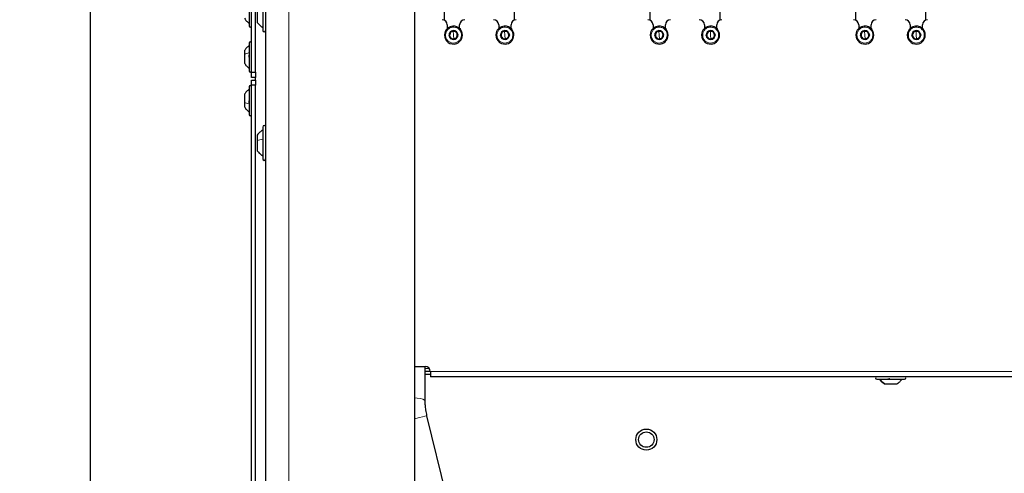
# Paper-space layout 'Blatt3' of a CAD drawing. Header units: millimetres. Extents: x 5 to 418, y 2 to 292.
# Tile 91 of 97: x 290 to 354, y 133 to 163. Entities that reach past the tile are written whole.
import ezdxf

# ---------------------------------------------------------------- set-up
doc = ezdxf.new("R2010")
doc.units = ezdxf.units.MM
doc.layers.add('SLD-0', color=7, linetype='Continuous')
doc.styles.add('SLDTEXTSTYLE0', font='TXT', dxfattribs={"width": 0.605})
doc.dimstyles.new('SLDDIMSTYLE1', dxfattribs={"dimtxt": 3.5, "dimasz": 3.302, "dimexe": 0, "dimexo": 0.0625, "dimgap": 0.875, "dimtad": 1, "dimlfac": 6, "dimrnd": 1e-09, "dimzin": 12, "dimdsep": 46, "dimtxsty": 'SLDTEXTSTYLE0', "dimsah": 1, "dimcen": 0.09, "dimadec": 0, "dimazin": 3, "dimtfac": 1, "dimtofl": 0, "dimtmove": 0, "dimatfit": 3, "dimfxl": 1, "dimfrac": 2, "dimtolj": 1, "dimtzin": 12, "dimarcsym": 0})

# ---------------------------------------------------------------- blocks, each defined once
blk = doc.blocks.new('_D_17')
at = {"layer": 'SLD-0', "color": 7}
for p, q in [((309.149, 256.606), (293.44, 256.606)), ((294.44, 256.606), (294.44, 102.44)), ((309.149, 102.44), (293.44, 102.44))]:
    blk.add_line(p, q, dxfattribs=at)
for points in [[(294.44, 256.606), (293.932, 253.304), (294.948, 253.304)], [(294.44, 102.44), (294.948, 105.742), (293.932, 105.742)]]:
    blk.add_solid(points, dxfattribs=at)
at = {"layer": 'SLD-0', "color": 7, "insert": (289.928, 175.513), "char_height": 3.5, "attachment_point": 1, "rotation": 90, "style": 'SLDTEXTSTYLE0'}
blk.add_mtext('925', dxfattribs=at)

psp = doc.layouts.new('Blatt3')

# ---------------------------------------------------------------- linework, layer by layer
at = {"color": 7, "linetype": 'Continuous', "lineweight": 25}
for p, q in [((305.8156, 99.273), (305.8156, 260.9397)), ((315.4822, 100.1063), (315.4822, 260.1063)), ((317.383, 249.4397), (317.383, 162.6615)), ((321.9149, 249.4397), (321.9149, 162.6615)), ((330.7163, 249.4397), (330.7163, 162.6615)), ((335.2482, 249.4397), (335.2482, 162.6615)), ((344.0496, 249.4397), (344.0496, 162.6615)), ((348.5815, 249.4397), (348.5815, 162.6615)), ((304.8989, 159.273), (304.8989, 218.6063)), ((305.1489, 159.273), (305.1489, 218.6063)), ((304.7322, 163.5333), (304.7322, 162.2897)), ((305.2656, 163.1792), (305.2656, 162.5097)), ((305.6156, 163.3374), (305.6156, 161.9897)), ((317.5822, 162.3563), (317.5822, 162.1143)), ((318.3822, 162.1143), (318.3822, 162.3563)), ((320.9156, 162.3563), (320.9156, 162.1143)), ((321.7156, 162.1143), (321.7156, 162.3563)), ((330.9156, 162.3563), (330.9156, 162.1143)), ((331.7156, 162.1143), (331.7156, 162.3563)), ((334.2489, 162.3563), (334.2489, 162.1143)), ((335.0489, 162.1143), (335.0489, 162.3563)), ((344.2489, 162.3563), (344.2489, 162.1143)), ((345.0489, 162.1143), (345.0489, 162.3563)), ((347.5822, 162.3563), (347.5822, 162.1143)), ((348.3822, 162.1143), (348.3822, 162.3563)), ((317.8198, 161.9283), (317.9638, 161.939)), ((317.9638, 161.939), (318.1077, 161.9497)), ((321.1532, 161.9283), (321.2971, 161.939)), ((321.2971, 161.939), (321.441, 161.9497)), ((331.1532, 161.9283), (331.2971, 161.939)), ((331.2971, 161.939), (331.441, 161.9497)), ((334.4865, 161.9283), (334.6304, 161.939)), ((334.6304, 161.939), (334.7744, 161.9497)), ((344.4865, 161.9283), (344.6304, 161.939)), ((344.6304, 161.939), (344.7744, 161.9497)), ((347.8198, 161.9283), (347.9638, 161.939)), ((347.9638, 161.939), (348.1077, 161.9497)), ((304.7322, 161.173), (304.7322, 160.6167)), ((318.0007, 161.4403), (317.8568, 161.4297)), ((318.1447, 161.451), (318.0007, 161.4403)), ((321.3341, 161.4403), (321.1901, 161.4297)), ((321.478, 161.451), (321.3341, 161.4403)), ((331.3341, 161.4403), (331.1901, 161.4297)), ((331.478, 161.451), (331.3341, 161.4403)), ((334.6674, 161.4403), (334.5235, 161.4297)), ((334.8113, 161.451), (334.6674, 161.4403)), ((344.6674, 161.4403), (344.5235, 161.4297)), ((344.8113, 161.451), (344.6674, 161.4403)), ((348.0007, 161.4403), (347.8568, 161.4297)), ((348.1447, 161.451), (348.0007, 161.4403)), ((304.4406, 160.6855), (304.4406, 160.4305)), ((304.4406, 160.4305), (304.4406, 159.8605)), ((304.7322, 160.6167), (304.7322, 159.373)), ((304.8989, 159.273), (305.1489, 159.273)), ((304.8989, 158.9397), (304.8989, 159.273)), ((305.1489, 158.9397), (304.8989, 158.9397)), ((305.1489, 159.273), (305.1489, 158.9397)), ((305.1489, 158.773), (305.1489, 158.9397)), ((304.7322, 158.3397), (304.7322, 156.5397)), ((304.8989, 158.773), (305.1489, 158.773)), ((304.8989, 158.4397), (304.8989, 158.773)), ((305.1489, 158.4397), (304.8989, 158.4397)), ((304.8989, 121.523), (304.8989, 158.4397)), ((305.1489, 158.773), (305.1489, 158.4397)), ((305.1489, 121.523), (305.1489, 158.4397)), ((304.4406, 157.8522), (304.4406, 157.3244)), ((304.4406, 157.5861), (304.4399, 157.5861)), ((304.4399, 157.2933), (304.4406, 157.2933)), ((304.4406, 157.3244), (304.4406, 157.0272)), ((305.6156, 155.723), (305.6156, 155.004)), ((305.2656, 155.203), (305.2656, 154.8458)), ((305.2656, 154.8458), (305.2656, 154.1763)), ((305.6156, 155.004), (305.6156, 153.6563)), ((315.4822, 140.1897), (316.1487, 140.1897)), ((316.1489, 137.941), (316.1489, 140.1897)), ((316.1489, 139.8897), (316.4804, 139.8897)), ((316.4821, 139.8563), (316.4821, 139.523)), ((316.1489, 139.6897), (316.4821, 139.6897)), ((376.4821, 139.523), (316.4821, 139.523)), ((345.4156, 139.3563), (345.4842, 139.3563)), ((345.4842, 139.3563), (347.2156, 139.3563)), ((345.9032, 139.0647), (345.9345, 139.0647)), ((345.9345, 139.0647), (346.7281, 139.0647)), ((318.0008, 129.9136), (316.2657, 136.9851))]:
    psp.add_line(p, q, dxfattribs=at)
at = {"color": 7, "linetype": 'Continuous', "lineweight": 18}
for p, q in [((307.3156, 99.273), (307.3156, 260.9397)), ((317.4156, 161.8284), (317.4804, 161.8126)), ((317.9638, 161.939), (317.9608, 161.9789)), ((317.9822, 161.6897), (317.9638, 161.939)), ((317.9822, 161.6897), (318.0007, 161.4403)), ((318.5488, 161.5509), (318.4841, 161.5668)), ((320.749, 161.8284), (320.8137, 161.8126)), ((321.2971, 161.939), (321.2941, 161.9789)), ((321.3156, 161.6897), (321.2971, 161.939)), ((321.3156, 161.6897), (321.3341, 161.4403)), ((321.8822, 161.5509), (321.8174, 161.5668)), ((330.749, 161.8284), (330.8137, 161.8126)), ((331.2971, 161.939), (331.2941, 161.9789)), ((331.3156, 161.6897), (331.2971, 161.939)), ((331.3156, 161.6897), (331.3341, 161.4403)), ((331.8822, 161.5509), (331.8174, 161.5668)), ((334.0823, 161.8284), (334.1471, 161.8126)), ((334.6304, 161.939), (334.6275, 161.9789)), ((334.6489, 161.6897), (334.6304, 161.939)), ((334.6489, 161.6897), (334.6674, 161.4403)), ((335.2155, 161.5509), (335.1507, 161.5668)), ((344.0823, 161.8284), (344.1471, 161.8126)), ((344.6304, 161.939), (344.6275, 161.9789)), ((344.6489, 161.6897), (344.6304, 161.939)), ((344.6489, 161.6897), (344.6674, 161.4403)), ((345.2155, 161.5509), (345.1507, 161.5668)), ((347.4156, 161.8284), (347.4804, 161.8126)), ((347.9638, 161.939), (347.9608, 161.9789)), ((347.9822, 161.6897), (347.9638, 161.939)), ((347.9822, 161.6897), (348.0007, 161.4403)), ((348.5488, 161.5509), (348.4841, 161.5668)), ((318.0007, 161.4403), (318.0037, 161.4005)), ((321.3341, 161.4403), (321.337, 161.4005)), ((331.3341, 161.4403), (331.337, 161.4005)), ((334.6674, 161.4403), (334.6703, 161.4005)), ((344.6674, 161.4403), (344.6703, 161.4005)), ((348.0007, 161.4403), (348.0037, 161.4005)), ((316.4154, 140.0563), (316.1489, 140.0563)), ((376.4821, 139.8563), (316.4821, 139.8563))]:
    psp.add_line(p, q, dxfattribs=at)
at = {"color": 7, "linetype": 'Continuous', "lineweight": 18, "flags": 128}
for points in [[(316.1489, 137.9407), (316.1469, 137.9545), (316.1006, 138.0066), (315.9949, 138.056), (315.8341, 138.1007), (315.6248, 138.1388), (315.4822, 138.1576)], [(316.2657, 136.9851), (316.265, 136.985), (316.2263, 136.9755), (316.1295, 136.9517), (315.9786, 136.9147), (315.7799, 136.866), (315.5414, 136.8074), (315.4822, 136.7929)]]:
    psp.add_lwpolyline(points, dxfattribs=at)
at = {"color": 7, "linetype": 'Continuous', "lineweight": 25}
for radius in [0.6833, 0.5]:
    psp.add_circle((330.4822, 135.4397), radius, dxfattribs=at)
for centre, radius, start, end in [((304.8156, 162.2897), 0.0833, 180, 0), ((317.2489, 162.3563), 0.3333, 0, 90), ((317.9822, 161.6897), 0.5833, 94.239761, 166.239761), ((317.9822, 161.6897), 0.5833, 346.239761, 94.239761), ((318.7156, 162.3563), 0.3333, 90, 180), ((320.5822, 162.3563), 0.3333, 0, 90), ((321.3156, 161.6897), 0.5833, 94.239761, 166.239761), ((321.3156, 161.6897), 0.5833, 346.239761, 94.239761), ((322.0489, 162.3563), 0.3333, 90, 180), ((330.5822, 162.3563), 0.3333, 0, 90), ((331.3156, 161.6897), 0.5833, 94.239761, 166.239761), ((331.3156, 161.6897), 0.5833, 346.239761, 94.239761), ((332.0489, 162.3563), 0.3333, 90, 180), ((333.9156, 162.3563), 0.3333, 0, 90), ((334.6489, 161.6897), 0.5833, 94.239761, 166.239761), ((334.6489, 161.6897), 0.5833, 346.239761, 94.239761), ((335.3822, 162.3563), 0.3333, 90, 180), ((343.9156, 162.3563), 0.3333, 0, 90), ((344.6489, 161.6897), 0.5833, 94.239761, 166.239761), ((344.6489, 161.6897), 0.5833, 346.239761, 94.239761), ((345.3822, 162.3563), 0.3333, 90, 180), ((347.2489, 162.3563), 0.3333, 0, 90), ((347.9822, 161.6897), 0.5833, 94.239761, 166.239761), ((347.9822, 161.6897), 0.5833, 346.239761, 94.239761), ((348.7156, 162.3563), 0.3333, 90, 180), ((305.7156, 161.9897), 0.1, 180, 360), ((317.9822, 161.6897), 0.5833, 166.239761, 274.239761), ((317.9822, 161.6897), 0.29, 94.239761, 274.239761), ((317.9822, 161.6897), 0.25, 154.239761, 214.239762), ((317.9822, 161.6897), 0.25, 94.239761, 154.239761), ((317.9822, 161.6897), 0.25, 214.239762, 274.239761), ((317.9822, 161.6897), 0.29, 274.239761, 94.239761), ((317.9822, 161.6897), 0.25, 34.239762, 94.239761), ((317.9822, 161.6897), 0.25, 274.239761, 334.239761), ((317.9822, 161.6897), 0.5833, 274.239761, 346.239761), ((317.9822, 161.6897), 0.25, 334.239761, 34.239762), ((321.3156, 161.6897), 0.5833, 166.239761, 274.239761), ((321.3156, 161.6897), 0.29, 94.239761, 274.239761), ((321.3156, 161.6897), 0.25, 154.239761, 214.239762), ((321.3156, 161.6897), 0.25, 94.239761, 154.239761), ((321.3156, 161.6897), 0.25, 214.239762, 274.239761), ((321.3156, 161.6897), 0.29, 274.239761, 94.239761), ((321.3156, 161.6897), 0.25, 34.239762, 94.239761), ((321.3156, 161.6897), 0.25, 274.239761, 334.239761), ((321.3156, 161.6897), 0.5833, 274.239761, 346.239761), ((321.3156, 161.6897), 0.25, 334.239761, 34.239762), ((331.3156, 161.6897), 0.5833, 166.239761, 274.239761), ((331.3156, 161.6897), 0.29, 94.239761, 274.239761), ((331.3156, 161.6897), 0.25, 154.239761, 214.239762), ((331.3156, 161.6897), 0.25, 94.239761, 154.239761), ((331.3156, 161.6897), 0.25, 214.239762, 274.239761), ((331.3156, 161.6897), 0.29, 274.239761, 94.239761), ((331.3156, 161.6897), 0.25, 34.239762, 94.239761), ((331.3156, 161.6897), 0.25, 274.239761, 334.239761), ((331.3156, 161.6897), 0.5833, 274.239761, 346.239761), ((331.3156, 161.6897), 0.25, 334.239761, 34.239762), ((334.6489, 161.6897), 0.5833, 166.239761, 274.239761), ((334.6489, 161.6897), 0.29, 94.239761, 274.239761), ((334.6489, 161.6897), 0.25, 154.239761, 214.239762), ((334.6489, 161.6897), 0.25, 94.239761, 154.239761), ((334.6489, 161.6897), 0.25, 214.239762, 274.239761), ((334.6489, 161.6897), 0.29, 274.239761, 94.239761), ((334.6489, 161.6897), 0.25, 34.239762, 94.239761), ((334.6489, 161.6897), 0.25, 274.239761, 334.239761), ((334.6489, 161.6897), 0.5833, 274.239761, 346.239761), ((334.6489, 161.6897), 0.25, 334.239761, 34.239762), ((344.6489, 161.6897), 0.5833, 166.239761, 274.239761), ((344.6489, 161.6897), 0.29, 94.239761, 274.239761), ((344.6489, 161.6897), 0.25, 154.239761, 214.239762), ((344.6489, 161.6897), 0.25, 94.239761, 154.239761), ((344.6489, 161.6897), 0.25, 214.239762, 274.239761), ((344.6489, 161.6897), 0.29, 274.239761, 94.239761), ((344.6489, 161.6897), 0.25, 34.239762, 94.239761), ((344.6489, 161.6897), 0.25, 274.239761, 334.239761), ((344.6489, 161.6897), 0.5833, 274.239761, 346.239761), ((344.6489, 161.6897), 0.25, 334.239761, 34.239762), ((347.9822, 161.6897), 0.5833, 166.239761, 274.239761), ((347.9822, 161.6897), 0.29, 94.239761, 274.239761), ((347.9822, 161.6897), 0.25, 154.239761, 214.239762), ((347.9822, 161.6897), 0.25, 94.239761, 154.239761), ((347.9822, 161.6897), 0.25, 214.239762, 274.239761), ((347.9822, 161.6897), 0.29, 274.239761, 94.239761), ((347.9822, 161.6897), 0.25, 34.239762, 94.239761), ((347.9822, 161.6897), 0.25, 274.239761, 334.239761), ((347.9822, 161.6897), 0.5833, 274.239761, 346.239761), ((347.9822, 161.6897), 0.25, 334.239761, 34.239762), ((304.8156, 161.173), 0.0833, 360, 180), ((304.8156, 159.373), 0.0833, 180, 0), ((304.8156, 158.3397), 0.0833, 360, 180), ((304.8156, 156.5397), 0.0833, 180, 0), ((305.7156, 155.723), 0.1, 0, 180), ((305.7156, 153.6563), 0.1, 180, 360), ((316.1487, 139.8563), 0.3333, 0, 90), ((345.4156, 139.4397), 0.0833, 90, 270), ((347.2156, 139.4397), 0.0833, 270, 90)]:
    psp.add_arc(centre, radius, start, end, dxfattribs=at)
for points, knots in [([(304.4406, 162.7772), (304.48, 162.7153), (304.5588, 162.5917), (304.6744, 162.5014), (304.7322, 162.4563)], [0, 0, 0, 0, 0.4999999, 1, 1, 1, 1]), ([(305.2656, 162.5097), (305.3145, 162.4461), (305.4124, 162.3189), (305.5479, 162.2327), (305.6156, 162.1897)], [0, 0, 0, 0, 0.4999999, 1, 1, 1, 1]), ([(317.6944, 161.6683), (317.7153, 161.7117), (317.7571, 161.7984), (317.7989, 161.885), (317.8198, 161.9283)], [0, 0, 0, 0, 0.5004301, 1, 1, 1, 1]), ([(317.8568, 161.4297), (317.8297, 161.4695), (317.7755, 161.549), (317.7214, 161.6286), (317.6944, 161.6683)], [0, 0, 0, 0, 0.50036246, 1, 1, 1, 1]), ([(318.1077, 161.9497), (318.1348, 161.9099), (318.1889, 161.8303), (318.2431, 161.7508), (318.2701, 161.711)], [0, 0, 0, 0, 0.5003625, 1, 1, 1, 1]), ([(318.2701, 161.711), (318.2492, 161.6676), (318.2074, 161.581), (318.1656, 161.4943), (318.1447, 161.451)], [0, 0, 0, 0, 0.50043007, 1, 1, 1, 1]), ([(321.0277, 161.6683), (321.0486, 161.7117), (321.0904, 161.7984), (321.1323, 161.885), (321.1532, 161.9283)], [0, 0, 0, 0, 0.5004301, 1, 1, 1, 1]), ([(321.1901, 161.4297), (321.163, 161.4695), (321.1089, 161.549), (321.0547, 161.6286), (321.0277, 161.6683)], [0, 0, 0, 0, 0.50036246, 1, 1, 1, 1]), ([(321.441, 161.9497), (321.4681, 161.9099), (321.5223, 161.8303), (321.5764, 161.7508), (321.6035, 161.711)], [0, 0, 0, 0, 0.5003625, 1, 1, 1, 1]), ([(321.6035, 161.711), (321.5825, 161.6676), (321.5407, 161.581), (321.4989, 161.4943), (321.478, 161.451)], [0, 0, 0, 0, 0.50043007, 1, 1, 1, 1]), ([(331.0277, 161.6683), (331.0486, 161.7117), (331.0904, 161.7984), (331.1323, 161.885), (331.1532, 161.9283)], [0, 0, 0, 0, 0.50043007, 1, 1, 1, 1]), ([(331.1901, 161.4297), (331.163, 161.4695), (331.1089, 161.549), (331.0547, 161.6286), (331.0277, 161.6683)], [0, 0, 0, 0, 0.50036246, 1, 1, 1, 1]), ([(331.441, 161.9497), (331.4681, 161.9099), (331.5223, 161.8303), (331.5764, 161.7508), (331.6035, 161.711)], [0, 0, 0, 0, 0.5003625, 1, 1, 1, 1]), ([(331.6035, 161.711), (331.5825, 161.6676), (331.5407, 161.581), (331.4989, 161.4943), (331.478, 161.451)], [0, 0, 0, 0, 0.5004301, 1, 1, 1, 1]), ([(334.361, 161.6683), (334.3819, 161.7117), (334.4238, 161.7984), (334.4656, 161.885), (334.4865, 161.9283)], [0, 0, 0, 0, 0.50043007, 1, 1, 1, 1]), ([(334.5235, 161.4297), (334.4964, 161.4695), (334.4422, 161.549), (334.3881, 161.6286), (334.361, 161.6683)], [0, 0, 0, 0, 0.50036246, 1, 1, 1, 1]), ([(334.7744, 161.9497), (334.8015, 161.9099), (334.8556, 161.8303), (334.9097, 161.7508), (334.9368, 161.711)], [0, 0, 0, 0, 0.5003625, 1, 1, 1, 1]), ([(334.9368, 161.711), (334.9159, 161.6676), (334.874, 161.581), (334.8322, 161.4943), (334.8113, 161.451)], [0, 0, 0, 0, 0.5004301, 1, 1, 1, 1]), ([(344.361, 161.6683), (344.3819, 161.7117), (344.4238, 161.7984), (344.4656, 161.885), (344.4865, 161.9283)], [0, 0, 0, 0, 0.5004301, 1, 1, 1, 1]), ([(344.5235, 161.4297), (344.4964, 161.4695), (344.4422, 161.549), (344.3881, 161.6286), (344.361, 161.6683)], [0, 0, 0, 0, 0.5003625, 1, 1, 1, 1]), ([(344.7744, 161.9497), (344.8015, 161.9099), (344.8556, 161.8303), (344.9097, 161.7508), (344.9368, 161.711)], [0, 0, 0, 0, 0.5003625, 1, 1, 1, 1]), ([(344.9368, 161.711), (344.9159, 161.6676), (344.874, 161.581), (344.8322, 161.4943), (344.8113, 161.451)], [0, 0, 0, 0, 0.5004301, 1, 1, 1, 1]), ([(347.6944, 161.6683), (347.7153, 161.7117), (347.7571, 161.7984), (347.7989, 161.885), (347.8198, 161.9283)], [0, 0, 0, 0, 0.5004301, 1, 1, 1, 1]), ([(347.8568, 161.4297), (347.8297, 161.4695), (347.7755, 161.549), (347.7214, 161.6286), (347.6944, 161.6683)], [0, 0, 0, 0, 0.5003625, 1, 1, 1, 1]), ([(348.1077, 161.9497), (348.1348, 161.9099), (348.1889, 161.8303), (348.2431, 161.7508), (348.2701, 161.711)], [0, 0, 0, 0, 0.5003625, 1, 1, 1, 1]), ([(348.2701, 161.711), (348.2492, 161.6676), (348.2074, 161.581), (348.1656, 161.4943), (348.1447, 161.451)], [0, 0, 0, 0, 0.5004301, 1, 1, 1, 1]), ([(304.7322, 161.0063), (304.6744, 160.9612), (304.5588, 160.871), (304.48, 160.7473), (304.4406, 160.6855)], [0, 0, 0, 0, 0.5000001, 1, 1, 1, 1]), ([(304.7608, 160.2424), (304.7569, 160.2458), (304.7491, 160.2527), (304.7399, 160.2717), (304.7338, 160.2956), (304.7315, 160.3223), (304.7337, 160.3478), (304.7398, 160.3684), (304.749, 160.3825), (304.7568, 160.3855), (304.7608, 160.387)], [0, 0, 0, 0, 0.1251933, 0.2494385, 0.3742794, 0.4990244, 0.6238686, 0.7493688, 0.8744304, 1, 1, 1, 1]), ([(304.4406, 159.8605), (304.48, 159.7987), (304.5588, 159.675), (304.6744, 159.5848), (304.7322, 159.5397)], [0, 0, 0, 0, 0.4999999, 1, 1, 1, 1]), ([(304.7322, 158.173), (304.6744, 158.1279), (304.5588, 158.0376), (304.48, 157.914), (304.4406, 157.8522)], [0, 0, 0, 0, 0.5, 1, 1, 1, 1]), ([(304.4406, 157.0272), (304.48, 156.9653), (304.5588, 156.8417), (304.6744, 156.7514), (304.7322, 156.7063)], [0, 0, 0, 0, 0.49999995, 1, 1, 1, 1]), ([(304.7608, 157.2933), (304.7569, 157.2939), (304.7491, 157.2952), (304.7399, 157.3069), (304.7338, 157.3254), (304.7315, 157.3499), (304.7337, 157.3766), (304.7398, 157.4016), (304.749, 157.4224), (304.7568, 157.4308), (304.7608, 157.435)], [0, 0, 0, 0, 0.1252207, 0.2494814, 0.3743239, 0.4990613, 0.6238954, 0.7493873, 0.8744403, 1, 1, 1, 1]), ([(305.6156, 155.523), (305.5479, 155.4799), (305.4124, 155.3938), (305.3145, 155.2666), (305.2656, 155.203)], [0, 0, 0, 0, 0.5000001, 1, 1, 1, 1]), ([(305.2656, 154.1763), (305.3145, 154.1127), (305.4124, 153.9856), (305.5479, 153.8994), (305.6156, 153.8563)], [0, 0, 0, 0, 0.4999999, 1, 1, 1, 1]), ([(345.5824, 139.3563), (345.6275, 139.2985), (345.7177, 139.1829), (345.8413, 139.1041), (345.9032, 139.0647)], [0, 0, 0, 0, 0.5, 1, 1, 1, 1]), ([(346.2614, 139.3849), (346.2563, 139.381), (346.2459, 139.3732), (346.2233, 139.364), (346.1977, 139.3578), (346.1715, 139.3556), (346.1489, 139.3578), (346.1331, 139.3639), (346.1249, 139.3731), (346.1261, 139.3809), (346.1266, 139.3849)], [0, 0, 0, 0, 0.1252217, 0.2494831, 0.3743256, 0.4990628, 0.6238964, 0.749388, 0.8744406, 1, 1, 1, 1]), ([(346.728, 139.0647), (346.7898, 139.1041), (346.9134, 139.1829), (347.0037, 139.2985), (347.0488, 139.3563)], [0, 0, 0, 0, 0.49999999, 1, 1, 1, 1]), ([(316.2657, 136.985), (316.2379, 137.1123), (316.1986, 137.2922), (316.166, 137.5611), (316.15, 137.7531), (316.1509, 137.8899), (316.1512, 137.9406)], [0, 0, 0, 0, 0.400723, 0.5659759, 0.8392993, 1, 1, 1, 1])]:
    psp.add_open_spline(points, degree=3, knots=knots, dxfattribs=at)
at = {"color": 7, "linetype": 'Continuous', "lineweight": 18}
for points in [[(317.4804, 161.8126), (317.504, 161.8764), (317.5513, 162.0041), (317.7082, 162.1427), (317.9015, 162.2137), (318.1083, 162.2046), (318.296, 162.1171), (318.4346, 161.9648), (318.5097, 161.7694), (318.4926, 161.6343), (318.4841, 161.5668)], [(320.8137, 161.8126), (320.8374, 161.8764), (320.8846, 162.0041), (321.0416, 162.1427), (321.2348, 162.2137), (321.4417, 162.2046), (321.6293, 162.1171), (321.7679, 161.9648), (321.843, 161.7694), (321.826, 161.6343), (321.8174, 161.5668)], [(330.8137, 161.8126), (330.8374, 161.8764), (330.8846, 162.0041), (331.0416, 162.1427), (331.2348, 162.2137), (331.4417, 162.2046), (331.6293, 162.1171), (331.7679, 161.9648), (331.843, 161.7694), (331.826, 161.6343), (331.8174, 161.5668)], [(334.1471, 161.8126), (334.1707, 161.8764), (334.218, 162.0041), (334.3749, 162.1427), (334.5681, 162.2137), (334.775, 162.2046), (334.9627, 162.1171), (335.1012, 161.9648), (335.1764, 161.7694), (335.1593, 161.6343), (335.1507, 161.5668)], [(344.1471, 161.8126), (344.1707, 161.8764), (344.218, 162.0041), (344.3749, 162.1427), (344.5681, 162.2137), (344.775, 162.2046), (344.9627, 162.1171), (345.1012, 161.9648), (345.1764, 161.7694), (345.1593, 161.6343), (345.1507, 161.5668)], [(347.4804, 161.8126), (347.504, 161.8764), (347.5513, 162.0041), (347.7082, 162.1427), (347.9015, 162.2137), (348.1083, 162.2046), (348.296, 162.1171), (348.4346, 161.9648), (348.5097, 161.7694), (348.4926, 161.6343), (348.4841, 161.5668)], [(318.4841, 161.5668), (318.4605, 161.5029), (318.4132, 161.3753), (318.2562, 161.2366), (318.063, 161.1656), (317.8561, 161.1748), (317.6685, 161.2623), (317.5299, 161.4145), (317.4548, 161.61), (317.4719, 161.745), (317.4804, 161.8126)], [(321.8174, 161.5668), (321.7938, 161.5029), (321.7465, 161.3753), (321.5896, 161.2366), (321.3964, 161.1656), (321.1895, 161.1748), (321.0018, 161.2623), (320.8633, 161.4145), (320.7881, 161.61), (320.8052, 161.745), (320.8137, 161.8126)], [(331.8174, 161.5668), (331.7938, 161.5029), (331.7465, 161.3753), (331.5896, 161.2366), (331.3964, 161.1656), (331.1895, 161.1748), (331.0018, 161.2623), (330.8633, 161.4145), (330.7881, 161.61), (330.8052, 161.745), (330.8137, 161.8126)], [(335.1507, 161.5668), (335.1271, 161.5029), (335.0799, 161.3753), (334.9229, 161.2366), (334.7297, 161.1656), (334.5228, 161.1748), (334.3351, 161.2623), (334.1966, 161.4145), (334.1214, 161.61), (334.1385, 161.745), (334.1471, 161.8126)], [(345.1507, 161.5668), (345.1271, 161.5029), (345.0799, 161.3753), (344.9229, 161.2366), (344.7297, 161.1656), (344.5228, 161.1748), (344.3351, 161.2623), (344.1966, 161.4145), (344.1214, 161.61), (344.1385, 161.745), (344.1471, 161.8126)], [(348.4841, 161.5668), (348.4605, 161.5029), (348.4132, 161.3753), (348.2562, 161.2366), (348.063, 161.1656), (347.8561, 161.1748), (347.6685, 161.2623), (347.5299, 161.4145), (347.4548, 161.61), (347.4719, 161.745), (347.4804, 161.8126)], [(304.7322, 160.553), (304.6744, 160.5358), (304.5588, 160.5013), (304.48, 160.4541), (304.4406, 160.4305)], [(304.7322, 157.2347), (304.6744, 157.2473), (304.5588, 157.2725), (304.48, 157.3071), (304.4406, 157.3244)], [(305.6156, 154.9432), (305.5479, 154.9301), (305.4124, 154.9039), (305.3145, 154.8652), (305.2656, 154.8458)], [(345.6382, 139.3563), (345.6798, 139.2985), (345.7632, 139.1829), (345.8774, 139.1041), (345.9345, 139.0647)]]:
    psp.add_open_spline(points, degree=3, dxfattribs=at)

# ---------------------------------------------------------------- dimensions: what is measured, and where the dimension line sits
at = {"layer": 'SLD-0', "color": 7}
dim = psp.add_linear_dim(base=(294.4399, 102.4397), p1=(309.1489, 256.6063), p2=(309.1489, 102.4397), angle=90, dimstyle='SLDDIMSTYLE1', dxfattribs=at)
dim.commit()
dim.dimension.update_dxf_attribs({"geometry": '_D_17', "text_midpoint": (294.4399, 179.523), "dimtype": 160})

doc.saveas('drawing.dxf')
